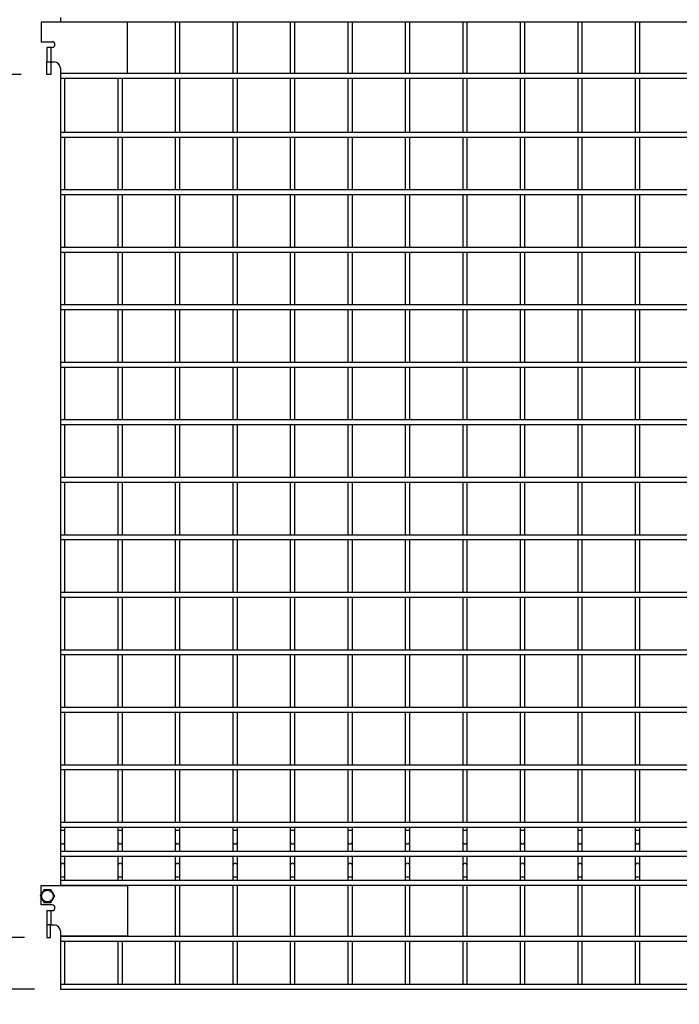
# Model space of a CAD drawing. Header units: inches. Extents: x 0.2 to 10.8, y 0.2 to 8.2.
# Tile 3 of 48: x 1.6 to 2.9, y 1.3 to 3.2. Entities that reach past the tile are written whole.
import ezdxf

# ---------------------------------------------------------------- set-up
doc = ezdxf.new("R2010")
doc.units = ezdxf.units.IN
doc.header["$MEASUREMENT"] = 0
doc.layers.add('DIMENSIONS', color=140, linetype='Continuous', lineweight=25)
doc.styles.add('SLDTEXTSTYLE0', font='TXT', dxfattribs={"width": 0.7})
doc.dimstyles.new('SLDDIMSTYLE0', dxfattribs={"dimtxt": 0.084961, "dimasz": 0.13, "dimexe": 0, "dimexo": 0.0625, "dimgap": 0.02124, "dimtad": 0, "dimtih": 1, "dimtoh": 1, "dimlfac": 18, "dimrnd": 1e-09, "dimzin": 12, "dimdsep": 46, "dimtxsty": 'SLDTEXTSTYLE0', "dimsah": 1, "dimcen": 0.09, "dimadec": 0, "dimazin": 3, "dimtfac": 1, "dimtofl": 0, "dimtmove": 0, "dimatfit": 3, "dimfxl": 0, "dimfrac": 2, "dimtolj": 1, "dimtzin": 12, "dimarcsym": 0})
doc.dimstyles.new('SLDDIMSTYLE1', dxfattribs={"dimtxt": 0.084961, "dimasz": 0.13, "dimexe": 0, "dimexo": 0.0625, "dimgap": 0.02124, "dimtad": 0, "dimtih": 1, "dimtoh": 1, "dimlfac": 18, "dimrnd": 1e-09, "dimzin": 4, "dimdsep": 46, "dimtxsty": 'SLDTEXTSTYLE0', "dimsah": 1, "dimcen": 0.09, "dimadec": 0, "dimazin": 1, "dimtfac": 1, "dimtmove": 0, "dimatfit": 0, "dimfxl": 0, "dimfrac": 2, "dimtolj": 1, "dimtzin": 12, "dimarcsym": 0})

# ---------------------------------------------------------------- blocks, each defined once
blk = doc.blocks.new('_D_2')
at = {"layer": 'DIMENSIONS'}
for p, q in [((1.5433, 1.3875), (1.5433, 1.6375)), ((1.6515, 1.3875), (1.4183, 1.3875)), ((1.6705, 1.2877), (1.4183, 1.2877)), ((1.5433, 1.0801), (1.5433, 1.2877)), ((1.0644, 1.0801), (1.0358, 1.0801)), ((1.0358, 1.0801), (1.0358, 0.9451)), ((1.3168, 1.0801), (1.3454, 1.0801)), ((1.3454, 1.0801), (1.3454, 0.9451)), ((1.47, 1.0801), (1.5433, 1.0801)), ((1.0358, 0.9451), (1.0644, 0.9451)), ((1.3454, 0.9451), (1.3168, 0.9451))]:
    blk.add_line(p, q, dxfattribs=at)
for points in [[(1.5433, 1.3875), (1.5633, 1.5175), (1.5233, 1.5175)], [(1.5433, 1.2877), (1.5233, 1.1577), (1.5633, 1.1577)]]:
    blk.add_solid(points, dxfattribs=at)
at = {"layer": 'DIMENSIONS', "char_height": 0.08333, "attachment_point": 1, "style": 'SLDTEXTSTYLE0'}
for s, insert in [('1.80', (1.0644, 1.2066)), ('45.6', (1.0644, 1.0525))]:
    blk.add_mtext(s, dxfattribs=dict(at, insert=insert))
blk = doc.blocks.new('_D_3')
at = {"layer": 'DIMENSIONS'}
for p, q in [((1.6446, 3.055), (1.0758, 3.055)), ((1.2008, 3.055), (1.2008, 2.3919)), ((1.0392, 2.2379), (1.0107, 2.2379)), ((1.0107, 2.2379), (1.0107, 2.1028)), ((1.3624, 2.2379), (1.3909, 2.2379)), ((1.3909, 2.2379), (1.3909, 2.1028)), ((1.0107, 2.1028), (1.0392, 2.1028)), ((1.3909, 2.1028), (1.3624, 2.1028)), ((1.2008, 1.2877), (1.2008, 2.0838)), ((1.6705, 1.2877), (1.0758, 1.2877))]:
    blk.add_line(p, q, dxfattribs=at)
for points in [[(1.2008, 3.055), (1.1808, 2.925), (1.2208, 2.925)], [(1.2008, 1.2877), (1.2208, 1.4177), (1.1808, 1.4177)]]:
    blk.add_solid(points, dxfattribs=at)
at = {"layer": 'DIMENSIONS', "char_height": 0.08333, "attachment_point": 1, "style": 'SLDTEXTSTYLE0'}
for s, insert in [('31.81', (1.0392, 2.3643)), ('808.0', (1.0392, 2.2102))]:
    blk.add_mtext(s, dxfattribs=dict(at, insert=insert))
blk = doc.blocks.new('_D_4')
at = {"layer": 'DIMENSIONS'}
for p, q in [((1.6446, 4.7234), (0.8065, 4.7234)), ((0.9315, 4.7234), (0.9315, 3.4777)), ((0.7346, 3.3237), (0.706, 3.3237)), ((0.706, 3.3237), (0.706, 3.1887)), ((1.1284, 3.3237), (1.1569, 3.3237)), ((1.1569, 3.3237), (1.1569, 3.1887)), ((0.706, 3.1887), (0.7346, 3.1887)), ((1.1569, 3.1887), (1.1284, 3.1887)), ((0.9315, 1.2877), (0.9315, 3.1696)), ((1.6705, 1.2877), (0.8065, 1.2877))]:
    blk.add_line(p, q, dxfattribs=at)
for points in [[(0.9315, 4.7234), (0.9115, 4.5934), (0.9515, 4.5934)], [(0.9315, 1.2877), (0.9515, 1.4177), (0.9115, 1.4177)]]:
    blk.add_solid(points, dxfattribs=at)
at = {"layer": 'DIMENSIONS', "char_height": 0.08333, "attachment_point": 1, "style": 'SLDTEXTSTYLE0'}
for s, insert in [('61.84', (0.7699, 3.4501)), ('1570.8', (0.7346, 3.2961))]:
    blk.add_mtext(s, dxfattribs=dict(at, insert=insert))
blk = doc.blocks.new('_D_5')
at = {"layer": 'DIMENSIONS'}
for p, q in [((1.6705, 4.9474), (0.4542, 4.9474)), ((0.5792, 4.9474), (0.5792, 4.0641)), ((0.3823, 3.9101), (0.3537, 3.9101)), ((0.3537, 3.9101), (0.3537, 3.775)), ((0.7761, 3.9101), (0.8046, 3.9101)), ((0.8046, 3.9101), (0.8046, 3.775)), ((0.3537, 3.775), (0.3823, 3.775)), ((0.8046, 3.775), (0.7761, 3.775)), ((0.5792, 1.2877), (0.5792, 3.756)), ((1.6705, 1.2877), (0.4542, 1.2877))]:
    blk.add_line(p, q, dxfattribs=at)
for points in [[(0.5792, 4.9474), (0.5592, 4.8174), (0.5992, 4.8174)], [(0.5792, 1.2877), (0.5992, 1.4177), (0.5592, 1.4177)]]:
    blk.add_solid(points, dxfattribs=at)
at = {"layer": 'DIMENSIONS', "char_height": 0.08333, "attachment_point": 1, "style": 'SLDTEXTSTYLE0'}
for s, insert in [('65.88', (0.4176, 4.0365)), ('1673.2', (0.3823, 3.8825))]:
    blk.add_mtext(s, dxfattribs=dict(at, insert=insert))

msp = doc.modelspace()

# ---------------------------------------------------------------- linework, layer by layer
for p, q in [((1.72053, 3.16524), (1.72053, 3.15636)), ((1.68336, 3.15574), (1.68336, 3.11824)), ((1.85003, 3.15574), (1.68336, 3.15574)), ((1.72053, 3.15636), (5.60442, 3.15636)), ((1.72053, 3.15636), (1.72053, 3.15574)), ((1.72942, 3.15574), (1.72942, 3.15636)), ((1.83164, 3.15636), (1.83164, 3.15574)), ((1.84053, 3.15574), (1.84053, 3.15636)), ((1.85003, 3.05768), (1.85003, 3.15574)), ((1.94275, 3.15636), (1.94275, 3.05691)), ((1.95164, 3.05691), (1.95164, 3.15636)), ((2.05386, 3.15636), (2.05386, 3.05691)), ((2.06275, 3.05691), (2.06275, 3.15636)), ((2.16497, 3.15636), (2.16497, 3.05691)), ((2.17386, 3.05691), (2.17386, 3.15636)), ((2.27608, 3.15636), (2.27608, 3.05691)), ((2.28497, 3.05691), (2.28497, 3.15636)), ((2.3872, 3.15636), (2.3872, 3.05691)), ((2.39608, 3.05691), (2.39608, 3.15636)), ((2.49831, 3.15636), (2.49831, 3.05691)), ((2.5072, 3.05691), (2.5072, 3.15636)), ((2.60942, 3.15636), (2.60942, 3.05691)), ((2.61831, 3.05691), (2.61831, 3.15636)), ((2.72053, 3.15636), (2.72053, 3.05691)), ((2.72942, 3.05691), (2.72942, 3.15636)), ((2.83164, 3.15636), (2.83164, 3.05691)), ((2.84053, 3.05691), (2.84053, 3.15636)), ((1.68336, 3.11824), (1.70442, 3.11824)), ((1.69458, 3.10713), (1.69458, 3.07935)), ((1.70203, 3.10713), (1.69458, 3.10713)), ((1.70203, 3.10713), (1.70203, 3.07935)), ((1.70442, 3.10713), (1.70203, 3.10713)), ((1.69458, 3.07935), (1.70203, 3.07935)), ((1.69458, 3.05501), (1.69458, 3.07935)), ((1.70203, 3.07935), (1.70842, 3.07935)), ((1.70203, 3.07935), (1.70203, 3.05501)), ((1.72053, 3.06724), (1.72053, 3.05768)), ((1.70203, 3.05501), (1.69458, 3.05501)), ((1.72053, 3.05768), (1.72053, 3.05691)), ((1.72053, 3.05768), (1.85003, 3.05768)), ((5.60442, 3.05691), (1.72053, 3.05691)), ((1.72053, 3.05691), (1.72053, 3.04802)), ((1.72053, 3.04802), (1.72053, 2.94302)), ((1.72053, 3.04802), (5.60442, 3.04802)), ((1.72942, 3.05691), (1.72942, 3.05768)), ((1.72942, 2.94302), (1.72942, 3.04802)), ((1.83164, 3.05768), (1.83164, 3.05691)), ((1.83164, 3.04802), (1.83164, 2.94302)), ((1.84053, 3.05691), (1.84053, 3.05768)), ((1.84053, 2.94302), (1.84053, 3.04802)), ((1.94275, 3.04802), (1.94275, 2.94302)), ((1.95164, 2.94302), (1.95164, 3.04802)), ((2.05386, 3.04802), (2.05386, 2.94302)), ((2.06275, 2.94302), (2.06275, 3.04802)), ((2.16497, 3.04802), (2.16497, 2.94302)), ((2.17386, 2.94302), (2.17386, 3.04802)), ((2.27608, 3.04802), (2.27608, 2.94302)), ((2.28497, 2.94302), (2.28497, 3.04802)), ((2.3872, 3.04802), (2.3872, 2.94302)), ((2.39608, 2.94302), (2.39608, 3.04802)), ((2.49831, 3.04802), (2.49831, 2.94302)), ((2.5072, 2.94302), (2.5072, 3.04802)), ((2.60942, 3.04802), (2.60942, 2.94302)), ((2.61831, 2.94302), (2.61831, 3.04802)), ((2.72053, 3.04802), (2.72053, 2.94302)), ((2.72942, 2.94302), (2.72942, 3.04802)), ((2.83164, 3.04802), (2.83164, 2.94302)), ((2.84053, 2.94302), (2.84053, 3.04802)), ((5.60442, 2.94302), (1.72053, 2.94302)), ((1.72053, 2.94302), (1.72053, 2.93413)), ((1.72053, 2.93413), (1.72053, 2.83191)), ((1.72053, 2.93413), (5.60442, 2.93413)), ((1.72942, 2.83191), (1.72942, 2.93413)), ((1.83164, 2.93413), (1.83164, 2.83191)), ((1.84053, 2.83191), (1.84053, 2.93413)), ((1.94275, 2.93413), (1.94275, 2.83191)), ((1.95164, 2.83191), (1.95164, 2.93413)), ((2.05386, 2.93413), (2.05386, 2.83191)), ((2.06275, 2.83191), (2.06275, 2.93413)), ((2.16497, 2.93413), (2.16497, 2.83191)), ((2.17386, 2.83191), (2.17386, 2.93413)), ((2.27608, 2.93413), (2.27608, 2.83191)), ((2.28497, 2.83191), (2.28497, 2.93413)), ((2.3872, 2.93413), (2.3872, 2.83191)), ((2.39608, 2.83191), (2.39608, 2.93413)), ((2.49831, 2.93413), (2.49831, 2.83191)), ((2.5072, 2.83191), (2.5072, 2.93413)), ((2.60942, 2.93413), (2.60942, 2.83191)), ((2.61831, 2.83191), (2.61831, 2.93413)), ((2.72053, 2.93413), (2.72053, 2.83191)), ((2.72942, 2.83191), (2.72942, 2.93413)), ((2.83164, 2.93413), (2.83164, 2.83191)), ((2.84053, 2.83191), (2.84053, 2.93413)), ((5.60442, 2.83191), (1.72053, 2.83191)), ((1.72053, 2.83191), (1.72053, 2.82302)), ((1.72053, 2.82302), (1.72053, 2.7208)), ((1.72053, 2.82302), (5.60442, 2.82302)), ((1.72942, 2.7208), (1.72942, 2.82302)), ((1.83164, 2.82302), (1.83164, 2.7208)), ((1.84053, 2.7208), (1.84053, 2.82302)), ((1.94275, 2.82302), (1.94275, 2.7208)), ((1.95164, 2.7208), (1.95164, 2.82302)), ((2.05386, 2.82302), (2.05386, 2.7208)), ((2.06275, 2.7208), (2.06275, 2.82302)), ((2.16497, 2.82302), (2.16497, 2.7208)), ((2.17386, 2.7208), (2.17386, 2.82302)), ((2.27608, 2.82302), (2.27608, 2.7208)), ((2.28497, 2.7208), (2.28497, 2.82302)), ((2.3872, 2.82302), (2.3872, 2.7208)), ((2.39608, 2.7208), (2.39608, 2.82302)), ((2.49831, 2.82302), (2.49831, 2.7208)), ((2.5072, 2.7208), (2.5072, 2.82302)), ((2.60942, 2.82302), (2.60942, 2.7208)), ((2.61831, 2.7208), (2.61831, 2.82302)), ((2.72053, 2.82302), (2.72053, 2.7208)), ((2.72942, 2.7208), (2.72942, 2.82302)), ((2.83164, 2.82302), (2.83164, 2.7208)), ((2.84053, 2.7208), (2.84053, 2.82302)), ((5.60442, 2.7208), (1.72053, 2.7208)), ((1.72053, 2.7208), (1.72053, 2.71191)), ((1.72053, 2.71191), (1.72053, 2.60969)), ((1.72053, 2.71191), (5.60442, 2.71191)), ((1.72942, 2.60969), (1.72942, 2.71191)), ((1.83164, 2.71191), (1.83164, 2.60969)), ((1.84053, 2.60969), (1.84053, 2.71191)), ((1.94275, 2.71191), (1.94275, 2.60969)), ((1.95164, 2.60969), (1.95164, 2.71191)), ((2.05386, 2.71191), (2.05386, 2.60969)), ((2.06275, 2.60969), (2.06275, 2.71191)), ((2.16497, 2.71191), (2.16497, 2.60969)), ((2.17386, 2.60969), (2.17386, 2.71191)), ((2.27608, 2.71191), (2.27608, 2.60969)), ((2.28497, 2.60969), (2.28497, 2.71191)), ((2.3872, 2.71191), (2.3872, 2.60969)), ((2.39608, 2.60969), (2.39608, 2.71191)), ((2.49831, 2.71191), (2.49831, 2.60969)), ((2.5072, 2.60969), (2.5072, 2.71191)), ((2.60942, 2.71191), (2.60942, 2.60969)), ((2.61831, 2.60969), (2.61831, 2.71191)), ((2.72053, 2.71191), (2.72053, 2.60969)), ((2.72942, 2.60969), (2.72942, 2.71191)), ((2.83164, 2.71191), (2.83164, 2.60969)), ((2.84053, 2.60969), (2.84053, 2.71191)), ((5.60442, 2.60969), (1.72053, 2.60969)), ((1.72053, 2.60969), (1.72053, 2.6008)), ((1.72053, 2.6008), (1.72053, 2.49858)), ((1.72053, 2.6008), (5.60442, 2.6008)), ((1.72942, 2.49858), (1.72942, 2.6008)), ((1.83164, 2.6008), (1.83164, 2.49858)), ((1.84053, 2.49858), (1.84053, 2.6008)), ((1.94275, 2.6008), (1.94275, 2.49858)), ((1.95164, 2.49858), (1.95164, 2.6008)), ((2.05386, 2.6008), (2.05386, 2.49858)), ((2.06275, 2.49858), (2.06275, 2.6008)), ((2.16497, 2.6008), (2.16497, 2.49858)), ((2.17386, 2.49858), (2.17386, 2.6008)), ((2.27608, 2.6008), (2.27608, 2.49858)), ((2.28497, 2.49858), (2.28497, 2.6008)), ((2.3872, 2.6008), (2.3872, 2.49858)), ((2.39608, 2.49858), (2.39608, 2.6008)), ((2.49831, 2.6008), (2.49831, 2.49858)), ((2.5072, 2.49858), (2.5072, 2.6008)), ((2.60942, 2.6008), (2.60942, 2.49858)), ((2.61831, 2.49858), (2.61831, 2.6008)), ((2.72053, 2.6008), (2.72053, 2.49858)), ((2.72942, 2.49858), (2.72942, 2.6008)), ((2.83164, 2.6008), (2.83164, 2.49858)), ((2.84053, 2.49858), (2.84053, 2.6008)), ((5.60442, 2.49858), (1.72053, 2.49858)), ((1.72053, 2.49858), (1.72053, 2.48969)), ((1.72053, 2.48969), (1.72053, 2.38747)), ((1.72053, 2.48969), (5.60442, 2.48969)), ((1.72942, 2.38747), (1.72942, 2.48969)), ((1.83164, 2.48969), (1.83164, 2.38747)), ((1.84053, 2.38747), (1.84053, 2.48969)), ((1.94275, 2.48969), (1.94275, 2.38747)), ((1.95164, 2.38747), (1.95164, 2.48969)), ((2.05386, 2.48969), (2.05386, 2.38747)), ((2.06275, 2.38747), (2.06275, 2.48969)), ((2.16497, 2.48969), (2.16497, 2.38747)), ((2.17386, 2.38747), (2.17386, 2.48969)), ((2.27608, 2.48969), (2.27608, 2.38747)), ((2.28497, 2.38747), (2.28497, 2.48969)), ((2.3872, 2.48969), (2.3872, 2.38747)), ((2.39608, 2.38747), (2.39608, 2.48969)), ((2.49831, 2.48969), (2.49831, 2.38747)), ((2.5072, 2.38747), (2.5072, 2.48969)), ((2.60942, 2.48969), (2.60942, 2.38747)), ((2.61831, 2.38747), (2.61831, 2.48969)), ((2.72053, 2.48969), (2.72053, 2.38747)), ((2.72942, 2.38747), (2.72942, 2.48969)), ((2.83164, 2.48969), (2.83164, 2.38747)), ((2.84053, 2.38747), (2.84053, 2.48969)), ((5.60442, 2.38747), (1.72053, 2.38747)), ((1.72053, 2.38747), (1.72053, 2.37858)), ((1.72053, 2.37858), (1.72053, 2.27636)), ((1.72053, 2.37858), (5.60442, 2.37858)), ((1.72942, 2.27636), (1.72942, 2.37858)), ((1.83164, 2.37858), (1.83164, 2.27636)), ((1.84053, 2.27636), (1.84053, 2.37858)), ((1.94275, 2.37858), (1.94275, 2.27636)), ((1.95164, 2.27636), (1.95164, 2.37858)), ((2.05386, 2.37858), (2.05386, 2.27636)), ((2.06275, 2.27636), (2.06275, 2.37858)), ((2.16497, 2.37858), (2.16497, 2.27636)), ((2.17386, 2.27636), (2.17386, 2.37858)), ((2.27608, 2.37858), (2.27608, 2.27636)), ((2.28497, 2.27636), (2.28497, 2.37858)), ((2.3872, 2.37858), (2.3872, 2.27636)), ((2.39608, 2.27636), (2.39608, 2.37858)), ((2.49831, 2.37858), (2.49831, 2.27636)), ((2.5072, 2.27636), (2.5072, 2.37858)), ((2.60942, 2.37858), (2.60942, 2.27636)), ((2.61831, 2.27636), (2.61831, 2.37858)), ((2.72053, 2.37858), (2.72053, 2.27636)), ((2.72942, 2.27636), (2.72942, 2.37858)), ((2.83164, 2.37858), (2.83164, 2.27636)), ((2.84053, 2.27636), (2.84053, 2.37858)), ((5.60442, 2.27636), (1.72053, 2.27636)), ((1.72053, 2.27636), (1.72053, 2.26747)), ((1.72053, 2.26747), (1.72053, 2.16524)), ((1.72053, 2.26747), (5.60442, 2.26747)), ((1.72942, 2.16524), (1.72942, 2.26747)), ((1.83164, 2.26747), (1.83164, 2.16524)), ((1.84053, 2.16524), (1.84053, 2.26747)), ((1.94275, 2.26747), (1.94275, 2.16524)), ((1.95164, 2.16524), (1.95164, 2.26747)), ((2.05386, 2.26747), (2.05386, 2.16524)), ((2.06275, 2.16524), (2.06275, 2.26747)), ((2.16497, 2.26747), (2.16497, 2.16524)), ((2.17386, 2.16524), (2.17386, 2.26747)), ((2.27608, 2.26747), (2.27608, 2.16524)), ((2.28497, 2.16524), (2.28497, 2.26747)), ((2.3872, 2.26747), (2.3872, 2.16524)), ((2.39608, 2.16524), (2.39608, 2.26747)), ((2.49831, 2.26747), (2.49831, 2.16524)), ((2.5072, 2.16524), (2.5072, 2.26747)), ((2.60942, 2.26747), (2.60942, 2.16524)), ((2.61831, 2.16524), (2.61831, 2.26747)), ((2.72053, 2.26747), (2.72053, 2.16524)), ((2.72942, 2.16524), (2.72942, 2.26747)), ((2.83164, 2.26747), (2.83164, 2.16524)), ((2.84053, 2.16524), (2.84053, 2.26747)), ((5.60442, 2.16524), (1.72053, 2.16524)), ((1.72053, 2.16524), (1.72053, 2.15636)), ((1.72053, 2.15636), (1.72053, 2.05413)), ((1.72053, 2.15636), (5.60442, 2.15636)), ((1.72942, 2.05413), (1.72942, 2.15636)), ((1.83164, 2.15636), (1.83164, 2.05413)), ((1.84053, 2.05413), (1.84053, 2.15636)), ((1.94275, 2.15636), (1.94275, 2.05413)), ((1.95164, 2.05413), (1.95164, 2.15636)), ((2.05386, 2.15636), (2.05386, 2.05413)), ((2.06275, 2.05413), (2.06275, 2.15636)), ((2.16497, 2.15636), (2.16497, 2.05413)), ((2.17386, 2.05413), (2.17386, 2.15636)), ((2.27608, 2.15636), (2.27608, 2.05413)), ((2.28497, 2.05413), (2.28497, 2.15636)), ((2.3872, 2.15636), (2.3872, 2.05413)), ((2.39608, 2.05413), (2.39608, 2.15636)), ((2.49831, 2.15636), (2.49831, 2.05413)), ((2.5072, 2.05413), (2.5072, 2.15636)), ((2.60942, 2.15636), (2.60942, 2.05413)), ((2.61831, 2.05413), (2.61831, 2.15636)), ((2.72053, 2.15636), (2.72053, 2.05413)), ((2.72942, 2.05413), (2.72942, 2.15636)), ((2.83164, 2.15636), (2.83164, 2.05413)), ((2.84053, 2.05413), (2.84053, 2.15636)), ((5.60442, 2.05413), (1.72053, 2.05413)), ((1.72053, 2.05413), (1.72053, 2.04524)), ((1.72053, 2.04524), (1.72053, 1.94302)), ((1.72053, 2.04524), (5.60442, 2.04524)), ((1.72942, 1.94302), (1.72942, 2.04524)), ((1.83164, 2.04524), (1.83164, 1.94302)), ((1.84053, 1.94302), (1.84053, 2.04524)), ((1.94275, 2.04524), (1.94275, 1.94302)), ((1.95164, 1.94302), (1.95164, 2.04524)), ((2.05386, 2.04524), (2.05386, 1.94302)), ((2.06275, 1.94302), (2.06275, 2.04524)), ((2.16497, 2.04524), (2.16497, 1.94302)), ((2.17386, 1.94302), (2.17386, 2.04524)), ((2.27608, 2.04524), (2.27608, 1.94302)), ((2.28497, 1.94302), (2.28497, 2.04524)), ((2.3872, 2.04524), (2.3872, 1.94302)), ((2.39608, 1.94302), (2.39608, 2.04524)), ((2.49831, 2.04524), (2.49831, 1.94302)), ((2.5072, 1.94302), (2.5072, 2.04524)), ((2.60942, 2.04524), (2.60942, 1.94302)), ((2.61831, 1.94302), (2.61831, 2.04524)), ((2.72053, 2.04524), (2.72053, 1.94302)), ((2.72942, 1.94302), (2.72942, 2.04524)), ((2.83164, 2.04524), (2.83164, 1.94302)), ((2.84053, 1.94302), (2.84053, 2.04524)), ((5.60442, 1.94302), (1.72053, 1.94302)), ((1.72053, 1.94302), (1.72053, 1.93413)), ((1.72053, 1.93413), (1.72053, 1.83191)), ((1.72053, 1.93413), (5.60442, 1.93413)), ((1.72942, 1.83191), (1.72942, 1.93413)), ((1.83164, 1.93413), (1.83164, 1.83191)), ((1.84053, 1.83191), (1.84053, 1.93413)), ((1.94275, 1.93413), (1.94275, 1.83191)), ((1.95164, 1.83191), (1.95164, 1.93413)), ((2.05386, 1.93413), (2.05386, 1.83191)), ((2.06275, 1.83191), (2.06275, 1.93413)), ((2.16497, 1.93413), (2.16497, 1.83191)), ((2.17386, 1.83191), (2.17386, 1.93413)), ((2.27608, 1.93413), (2.27608, 1.83191)), ((2.28497, 1.83191), (2.28497, 1.93413)), ((2.3872, 1.93413), (2.3872, 1.83191)), ((2.39608, 1.83191), (2.39608, 1.93413)), ((2.49831, 1.93413), (2.49831, 1.83191)), ((2.5072, 1.83191), (2.5072, 1.93413)), ((2.60942, 1.93413), (2.60942, 1.83191)), ((2.61831, 1.83191), (2.61831, 1.93413)), ((2.72053, 1.93413), (2.72053, 1.83191)), ((2.72942, 1.83191), (2.72942, 1.93413)), ((2.83164, 1.93413), (2.83164, 1.83191)), ((2.84053, 1.83191), (2.84053, 1.93413)), ((5.60442, 1.83191), (1.72053, 1.83191)), ((1.72053, 1.83191), (1.72053, 1.82302)), ((1.72053, 1.82302), (1.72053, 1.7208)), ((1.72053, 1.82302), (5.60442, 1.82302)), ((1.72942, 1.7208), (1.72942, 1.82302)), ((1.83164, 1.82302), (1.83164, 1.7208)), ((1.84053, 1.7208), (1.84053, 1.82302)), ((1.94275, 1.82302), (1.94275, 1.7208)), ((1.95164, 1.7208), (1.95164, 1.82302)), ((2.05386, 1.82302), (2.05386, 1.7208)), ((2.06275, 1.7208), (2.06275, 1.82302)), ((2.16497, 1.82302), (2.16497, 1.7208)), ((2.17386, 1.7208), (2.17386, 1.82302)), ((2.27608, 1.82302), (2.27608, 1.7208)), ((2.28497, 1.7208), (2.28497, 1.82302)), ((2.3872, 1.82302), (2.3872, 1.7208)), ((2.39608, 1.7208), (2.39608, 1.82302)), ((2.49831, 1.82302), (2.49831, 1.7208)), ((2.5072, 1.7208), (2.5072, 1.82302)), ((2.60942, 1.82302), (2.60942, 1.7208)), ((2.61831, 1.7208), (2.61831, 1.82302)), ((2.72053, 1.82302), (2.72053, 1.7208)), ((2.72942, 1.7208), (2.72942, 1.82302)), ((2.83164, 1.82302), (2.83164, 1.7208)), ((2.84053, 1.7208), (2.84053, 1.82302)), ((5.60442, 1.7208), (1.72053, 1.7208)), ((1.72053, 1.7208), (1.72053, 1.71191)), ((1.72053, 1.71191), (1.72053, 1.60969)), ((1.72053, 1.71191), (5.60442, 1.71191)), ((1.72942, 1.60969), (1.72942, 1.71191)), ((1.83164, 1.71191), (1.83164, 1.60969)), ((1.84053, 1.60969), (1.84053, 1.71191)), ((1.94275, 1.71191), (1.94275, 1.60969)), ((1.95164, 1.60969), (1.95164, 1.71191)), ((2.05386, 1.71191), (2.05386, 1.60969)), ((2.06275, 1.60969), (2.06275, 1.71191)), ((2.16497, 1.71191), (2.16497, 1.60969)), ((2.17386, 1.60969), (2.17386, 1.71191)), ((2.27608, 1.71191), (2.27608, 1.60969)), ((2.28497, 1.60969), (2.28497, 1.71191)), ((2.3872, 1.71191), (2.3872, 1.60969)), ((2.39608, 1.60969), (2.39608, 1.71191)), ((2.49831, 1.71191), (2.49831, 1.60969)), ((2.5072, 1.60969), (2.5072, 1.71191)), ((2.60942, 1.71191), (2.60942, 1.60969)), ((2.61831, 1.60969), (2.61831, 1.71191)), ((2.72053, 1.71191), (2.72053, 1.60969)), ((2.72942, 1.60969), (2.72942, 1.71191)), ((2.83164, 1.71191), (2.83164, 1.60969)), ((2.84053, 1.60969), (2.84053, 1.71191)), ((5.60442, 1.60969), (1.72053, 1.60969)), ((1.72053, 1.60969), (1.72053, 1.6008)), ((1.72053, 1.6008), (1.72053, 1.59496)), ((1.72053, 1.6008), (5.60442, 1.6008)), ((1.72942, 1.59496), (1.72942, 1.6008)), ((1.83164, 1.6008), (1.83164, 1.59496)), ((1.84053, 1.59496), (1.84053, 1.6008)), ((1.94275, 1.6008), (1.94275, 1.59496)), ((1.95164, 1.59496), (1.95164, 1.6008)), ((2.05386, 1.6008), (2.05386, 1.59496)), ((2.06275, 1.59496), (2.06275, 1.6008)), ((2.16497, 1.6008), (2.16497, 1.59496)), ((2.17386, 1.59496), (2.17386, 1.6008)), ((2.27608, 1.6008), (2.27608, 1.59496)), ((2.28497, 1.59496), (2.28497, 1.6008)), ((2.3872, 1.6008), (2.3872, 1.59496)), ((2.39608, 1.59496), (2.39608, 1.6008)), ((2.49831, 1.6008), (2.49831, 1.59496)), ((2.5072, 1.59496), (2.5072, 1.6008)), ((2.60942, 1.6008), (2.60942, 1.59496)), ((2.61831, 1.59496), (2.61831, 1.6008)), ((2.72053, 1.6008), (2.72053, 1.59496)), ((2.72942, 1.59496), (2.72942, 1.6008)), ((2.83164, 1.6008), (2.83164, 1.59496)), ((2.84053, 1.59496), (2.84053, 1.6008)), ((1.72053, 1.59496), (1.72053, 1.57301)), ((1.72053, 1.59496), (1.72942, 1.59496)), ((1.72942, 1.57301), (1.72942, 1.59496)), ((1.83164, 1.59496), (1.83164, 1.57301)), ((1.83164, 1.59496), (1.84053, 1.59496)), ((1.84053, 1.57301), (1.84053, 1.59496)), ((1.94275, 1.59496), (1.94275, 1.57301)), ((1.94275, 1.59496), (1.95164, 1.59496)), ((1.95164, 1.57301), (1.95164, 1.59496)), ((2.05386, 1.59496), (2.05386, 1.57301)), ((2.05386, 1.59496), (2.06275, 1.59496)), ((2.06275, 1.57301), (2.06275, 1.59496)), ((2.16497, 1.59496), (2.16497, 1.57301)), ((2.16497, 1.59496), (2.17386, 1.59496)), ((2.17386, 1.57301), (2.17386, 1.59496)), ((2.27608, 1.59496), (2.27608, 1.57301)), ((2.27608, 1.59496), (2.28497, 1.59496)), ((2.28497, 1.57301), (2.28497, 1.59496)), ((2.3872, 1.59496), (2.3872, 1.57301)), ((2.3872, 1.59496), (2.39608, 1.59496)), ((2.39608, 1.57301), (2.39608, 1.59496)), ((2.49831, 1.59496), (2.49831, 1.57301)), ((2.49831, 1.59496), (2.5072, 1.59496)), ((2.5072, 1.57301), (2.5072, 1.59496)), ((2.60942, 1.59496), (2.60942, 1.57301)), ((2.60942, 1.59496), (2.61831, 1.59496)), ((2.61831, 1.57301), (2.61831, 1.59496)), ((2.72053, 1.59496), (2.72053, 1.57301)), ((2.72053, 1.59496), (2.72942, 1.59496)), ((2.72942, 1.57301), (2.72942, 1.59496)), ((2.83164, 1.59496), (2.83164, 1.57301)), ((2.83164, 1.59496), (2.84053, 1.59496)), ((2.84053, 1.57301), (2.84053, 1.59496)), ((1.72053, 1.57301), (1.72053, 1.55373)), ((1.72942, 1.55373), (1.72942, 1.57301)), ((1.83164, 1.57301), (1.83164, 1.55373)), ((1.84053, 1.55373), (1.84053, 1.57301)), ((1.94275, 1.57301), (1.94275, 1.55373)), ((1.95164, 1.55373), (1.95164, 1.57301)), ((2.05386, 1.57301), (2.05386, 1.55373)), ((2.06275, 1.55373), (2.06275, 1.57301)), ((2.16497, 1.57301), (2.16497, 1.55373)), ((2.17386, 1.55373), (2.17386, 1.57301)), ((2.27608, 1.57301), (2.27608, 1.55373)), ((2.28497, 1.55373), (2.28497, 1.57301)), ((2.3872, 1.57301), (2.3872, 1.55373)), ((2.39608, 1.55373), (2.39608, 1.57301)), ((2.49831, 1.57301), (2.49831, 1.55373)), ((2.5072, 1.55373), (2.5072, 1.57301)), ((2.60942, 1.57301), (2.60942, 1.55373)), ((2.61831, 1.55373), (2.61831, 1.57301)), ((2.72053, 1.57301), (2.72053, 1.55373)), ((2.72942, 1.55373), (2.72942, 1.57301)), ((2.83164, 1.57301), (2.83164, 1.55373)), ((2.84053, 1.55373), (2.84053, 1.57301)), ((5.60442, 1.55373), (1.72053, 1.55373)), ((1.72053, 1.55373), (1.72053, 1.54484)), ((1.72053, 1.54484), (1.72053, 1.52651)), ((1.72053, 1.54484), (5.60442, 1.54484)), ((1.72942, 1.52651), (1.72942, 1.54484)), ((1.83164, 1.54484), (1.83164, 1.52651)), ((1.84053, 1.52651), (1.84053, 1.54484)), ((1.94275, 1.54484), (1.94275, 1.52651)), ((1.95164, 1.52651), (1.95164, 1.54484)), ((2.05386, 1.54484), (2.05386, 1.52651)), ((2.06275, 1.52651), (2.06275, 1.54484)), ((2.16497, 1.54484), (2.16497, 1.52651)), ((2.17386, 1.52651), (2.17386, 1.54484)), ((2.27608, 1.54484), (2.27608, 1.52651)), ((2.28497, 1.52651), (2.28497, 1.54484)), ((2.3872, 1.54484), (2.3872, 1.52651)), ((2.39608, 1.52651), (2.39608, 1.54484)), ((2.49831, 1.54484), (2.49831, 1.52651)), ((2.5072, 1.52651), (2.5072, 1.54484)), ((2.60942, 1.54484), (2.60942, 1.52651)), ((2.61831, 1.52651), (2.61831, 1.54484)), ((2.72053, 1.54484), (2.72053, 1.52651)), ((2.72942, 1.52651), (2.72942, 1.54484)), ((2.83164, 1.54484), (2.83164, 1.52651)), ((2.84053, 1.52651), (2.84053, 1.54484)), ((1.72053, 1.52651), (1.72053, 1.50457)), ((1.72942, 1.50457), (1.72942, 1.52651)), ((1.83164, 1.52651), (1.83164, 1.50457)), ((1.84053, 1.50457), (1.84053, 1.52651)), ((1.94275, 1.52651), (1.94275, 1.50457)), ((1.95164, 1.50457), (1.95164, 1.52651)), ((2.05386, 1.52651), (2.05386, 1.50457)), ((2.06275, 1.50457), (2.06275, 1.52651)), ((2.16497, 1.52651), (2.16497, 1.50457)), ((2.17386, 1.50457), (2.17386, 1.52651)), ((2.27608, 1.52651), (2.27608, 1.50457)), ((2.28497, 1.50457), (2.28497, 1.52651)), ((2.3872, 1.52651), (2.3872, 1.50457)), ((2.39608, 1.50457), (2.39608, 1.52651)), ((2.49831, 1.52651), (2.49831, 1.50457)), ((2.5072, 1.50457), (2.5072, 1.52651)), ((2.60942, 1.52651), (2.60942, 1.50457)), ((2.61831, 1.50457), (2.61831, 1.52651)), ((2.72053, 1.52651), (2.72053, 1.50457)), ((2.72942, 1.50457), (2.72942, 1.52651)), ((2.83164, 1.52651), (2.83164, 1.50457)), ((2.84053, 1.50457), (2.84053, 1.52651)), ((1.72053, 1.50457), (1.72053, 1.49778)), ((1.72053, 1.50457), (1.72497, 1.50457)), ((1.72497, 1.50457), (1.72942, 1.50457)), ((1.72942, 1.49778), (1.72942, 1.50457)), ((1.83164, 1.50457), (1.83164, 1.49778)), ((1.83164, 1.50457), (1.83608, 1.50457)), ((1.83608, 1.50457), (1.84053, 1.50457)), ((1.84053, 1.49778), (1.84053, 1.50457)), ((1.94275, 1.50457), (1.94275, 1.49778)), ((1.94275, 1.50457), (1.9472, 1.50457)), ((1.9472, 1.50457), (1.95164, 1.50457)), ((1.95164, 1.49778), (1.95164, 1.50457)), ((2.05386, 1.50457), (2.05386, 1.49778)), ((2.05386, 1.50457), (2.05831, 1.50457)), ((2.05831, 1.50457), (2.06275, 1.50457)), ((2.06275, 1.49778), (2.06275, 1.50457)), ((2.16497, 1.50457), (2.16497, 1.49778)), ((2.16497, 1.50457), (2.16942, 1.50457)), ((2.16942, 1.50457), (2.17386, 1.50457)), ((2.17386, 1.49778), (2.17386, 1.50457)), ((2.27608, 1.50457), (2.27608, 1.49778)), ((2.27608, 1.50457), (2.28053, 1.50457)), ((2.28053, 1.50457), (2.28497, 1.50457)), ((2.28497, 1.49778), (2.28497, 1.50457)), ((2.3872, 1.50457), (2.3872, 1.49778)), ((2.3872, 1.50457), (2.39164, 1.50457)), ((2.39164, 1.50457), (2.39608, 1.50457)), ((2.39608, 1.49778), (2.39608, 1.50457)), ((2.49831, 1.50457), (2.49831, 1.49778)), ((2.49831, 1.50457), (2.50275, 1.50457)), ((2.50275, 1.50457), (2.5072, 1.50457)), ((2.5072, 1.49778), (2.5072, 1.50457)), ((2.60942, 1.50457), (2.60942, 1.49778)), ((2.60942, 1.50457), (2.61386, 1.50457)), ((2.61386, 1.50457), (2.61831, 1.50457)), ((2.61831, 1.49778), (2.61831, 1.50457)), ((2.72053, 1.50457), (2.72053, 1.49778)), ((2.72053, 1.50457), (2.72497, 1.50457)), ((2.72497, 1.50457), (2.72942, 1.50457)), ((2.72942, 1.49778), (2.72942, 1.50457)), ((2.83164, 1.50457), (2.83164, 1.49778)), ((2.83164, 1.50457), (2.83608, 1.50457)), ((2.83608, 1.50457), (2.84053, 1.50457)), ((2.84053, 1.49778), (2.84053, 1.50457)), ((1.68336, 1.4882), (1.85003, 1.4882)), ((1.68336, 1.47078), (1.68336, 1.4882)), ((5.60442, 1.49778), (1.72053, 1.49778)), ((1.72053, 1.49778), (1.72053, 1.48889)), ((1.72053, 1.48889), (1.72053, 1.4882)), ((1.72053, 1.48889), (5.60442, 1.48889)), ((1.72942, 1.4882), (1.72942, 1.48889)), ((1.83164, 1.48889), (1.83164, 1.4882)), ((1.84053, 1.4882), (1.84053, 1.48889)), ((1.85003, 1.4882), (1.85003, 1.39015)), ((1.94275, 1.48889), (1.94275, 1.38944)), ((1.95164, 1.38944), (1.95164, 1.48889)), ((2.05386, 1.48889), (2.05386, 1.38944)), ((2.06275, 1.38944), (2.06275, 1.48889)), ((2.16497, 1.48889), (2.16497, 1.38944)), ((2.17386, 1.38944), (2.17386, 1.48889)), ((2.27608, 1.48889), (2.27608, 1.38944)), ((2.28497, 1.38944), (2.28497, 1.48889)), ((2.3872, 1.48889), (2.3872, 1.38944)), ((2.39608, 1.38944), (2.39608, 1.48889)), ((2.49831, 1.48889), (2.49831, 1.38944)), ((2.5072, 1.38944), (2.5072, 1.48889)), ((2.60942, 1.48889), (2.60942, 1.38944)), ((2.61831, 1.38944), (2.61831, 1.48889)), ((2.72053, 1.48889), (2.72053, 1.38944)), ((2.72942, 1.38944), (2.72942, 1.48889)), ((2.83164, 1.48889), (2.83164, 1.38944)), ((2.84053, 1.38944), (2.84053, 1.48889)), ((1.68336, 1.4507), (1.68336, 1.46451)), ((1.70442, 1.4507), (1.68336, 1.4507)), ((1.69458, 1.43959), (1.69458, 1.41181)), ((1.69458, 1.43959), (1.70203, 1.43959)), ((1.70203, 1.43959), (1.70203, 1.41181)), ((1.70203, 1.43959), (1.70442, 1.43959)), ((1.70203, 1.41181), (1.69458, 1.41181)), ((1.69458, 1.41181), (1.69458, 1.38748)), ((1.70153, 1.38748), (1.70153, 1.41181)), ((1.70203, 1.41181), (1.70842, 1.41181)), ((1.72053, 1.3997), (1.72053, 1.39015)), ((1.72053, 1.39015), (1.72053, 1.38944)), ((1.85003, 1.39015), (1.72053, 1.39015)), ((5.60442, 1.38944), (1.72053, 1.38944)), ((1.72053, 1.38944), (1.72053, 1.38055)), ((1.72942, 1.38944), (1.72942, 1.39015)), ((1.83164, 1.39015), (1.83164, 1.38944)), ((1.84053, 1.38944), (1.84053, 1.39015)), ((1.69458, 1.38748), (1.70153, 1.38748)), ((1.72053, 1.38055), (1.72053, 1.29657)), ((1.72053, 1.38055), (5.60442, 1.38055)), ((1.72942, 1.29657), (1.72942, 1.38055)), ((1.83164, 1.38055), (1.83164, 1.29657)), ((1.84053, 1.29657), (1.84053, 1.38055)), ((1.94275, 1.38055), (1.94275, 1.29657)), ((1.95164, 1.29657), (1.95164, 1.38055)), ((2.05386, 1.38055), (2.05386, 1.29657)), ((2.06275, 1.29657), (2.06275, 1.38055)), ((2.16497, 1.38055), (2.16497, 1.29657)), ((2.17386, 1.29657), (2.17386, 1.38055)), ((2.27608, 1.38055), (2.27608, 1.29657)), ((2.28497, 1.29657), (2.28497, 1.38055)), ((2.3872, 1.38055), (2.3872, 1.29657)), ((2.39608, 1.29657), (2.39608, 1.38055)), ((2.49831, 1.38055), (2.49831, 1.29657)), ((2.5072, 1.29657), (2.5072, 1.38055)), ((2.60942, 1.38055), (2.60942, 1.29657)), ((2.61831, 1.29657), (2.61831, 1.38055)), ((2.72053, 1.38055), (2.72053, 1.29657)), ((2.72942, 1.29657), (2.72942, 1.38055)), ((2.83164, 1.38055), (2.83164, 1.29657)), ((2.84053, 1.29657), (2.84053, 1.38055)), ((5.60442, 1.29657), (1.72053, 1.29657)), ((1.72053, 1.29657), (1.72053, 1.28768)), ((1.72053, 1.28768), (5.60442, 1.28768))]:
    msp.add_line(p, q)
msp.add_circle((1.69558, 1.46765), 0.01128)
for centre, radius, start, end in [((1.70442, 3.11268), 0.00556, 270, 90), ((1.70842, 3.06724), 0.01211, 0, 90), ((1.72497, 1.57301), 0.00444, 180, 270), ((1.72497, 1.57301), 0.00444, 270, 0), ((1.83608, 1.57301), 0.00444, 180, 270), ((1.83608, 1.57301), 0.00444, 270, 0), ((1.9472, 1.57301), 0.00444, 180, 270), ((1.9472, 1.57301), 0.00444, 270, 0), ((2.05831, 1.57301), 0.00444, 180, 270), ((2.05831, 1.57301), 0.00444, 270, 0), ((2.16942, 1.57301), 0.00444, 180, 270), ((2.16942, 1.57301), 0.00444, 270, 0), ((2.28053, 1.57301), 0.00444, 180, 270), ((2.28053, 1.57301), 0.00444, 270, 0), ((2.39164, 1.57301), 0.00444, 180, 270), ((2.39164, 1.57301), 0.00444, 270, 0), ((2.50275, 1.57301), 0.00444, 180, 270), ((2.50275, 1.57301), 0.00444, 270, 0), ((2.61386, 1.57301), 0.00444, 180, 270), ((2.61386, 1.57301), 0.00444, 270, 0), ((2.72497, 1.57301), 0.00444, 180, 270), ((2.72497, 1.57301), 0.00444, 270, 0), ((2.83608, 1.57301), 0.00444, 180, 270), ((2.83608, 1.57301), 0.00444, 270, 0), ((1.72497, 1.52651), 0.00444, 0, 180), ((1.83608, 1.52651), 0.00444, 0, 180), ((1.9472, 1.52651), 0.00444, 0, 180), ((2.05831, 1.52651), 0.00444, 0, 180), ((2.16942, 1.52651), 0.00444, 0, 180), ((2.28053, 1.52651), 0.00444, 0, 180), ((2.39164, 1.52651), 0.00444, 0, 180), ((2.50275, 1.52651), 0.00444, 0, 180), ((2.61386, 1.52651), 0.00444, 0, 180), ((2.72497, 1.52651), 0.00444, 0, 180), ((2.83608, 1.52651), 0.00444, 0, 180), ((1.70442, 1.44515), 0.00556, 270, 90), ((1.70842, 1.3997), 0.01211, 0, 90)]:
    msp.add_arc(centre, radius, start, end)
for points in [[(1.68857, 1.4798), (1.68742, 1.47781), (1.68626, 1.4758), (1.68477, 1.47322), (1.68447, 1.4727), (1.68388, 1.47167), (1.68358, 1.47116), (1.6827, 1.46964), (1.68213, 1.46864), (1.68155, 1.46765)], [(1.68155, 1.46765), (1.6827, 1.46566), (1.68386, 1.46365), (1.68535, 1.46106), (1.68565, 1.46055), (1.68624, 1.45952), (1.68654, 1.45901), (1.68742, 1.45749), (1.68799, 1.45649), (1.68857, 1.45549)], [(1.7026, 1.4798), (1.70031, 1.4798), (1.69798, 1.4798), (1.695, 1.4798), (1.6944, 1.4798), (1.69322, 1.4798), (1.69263, 1.4798), (1.69087, 1.4798), (1.68972, 1.4798), (1.68857, 1.4798)], [(1.70962, 1.46765), (1.70847, 1.46963), (1.70731, 1.47164), (1.70582, 1.47423), (1.70552, 1.47475), (1.70493, 1.47577), (1.70463, 1.47628), (1.70375, 1.4778), (1.70317, 1.47881), (1.7026, 1.4798)], [(1.7026, 1.45549), (1.70375, 1.45748), (1.70491, 1.45949), (1.7064, 1.46207), (1.7067, 1.46259), (1.70729, 1.46362), (1.70759, 1.46413), (1.70847, 1.46565), (1.70904, 1.46665), (1.70962, 1.46765)], [(1.68857, 1.45549), (1.69086, 1.45549), (1.69319, 1.45549), (1.69617, 1.45549), (1.69677, 1.45549), (1.69795, 1.45549), (1.69854, 1.45549), (1.7003, 1.45549), (1.70145, 1.45549), (1.7026, 1.45549)]]:
    msp.add_open_spline(points, degree=3, knots=[0, 0, 0, 0, 0.5, 0.5, 0.625, 0.625, 0.75, 0.75, 1, 1, 1, 1])

# ---------------------------------------------------------------- dimensions: what is measured, and where the dimension line sits
at = {"layer": 'DIMENSIONS'}
for base, p1, p2, dimstyle, picture, middle in [((0.579189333, 4.9474029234), (1.7205290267, 1.2876807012), (1.7205290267, 4.9474029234), 'SLDDIMSTYLE0', '_D_5', (0.579189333, 3.9100708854)), ((0.93149, 4.72342), (1.72053, 1.28768), (1.69458, 4.72342), 'SLDDIMSTYLE0', '_D_4', (0.93149, 3.32369)), ((1.20081, 3.05501), (1.72053, 1.28768), (1.69458, 3.05501), 'SLDDIMSTYLE0', '_D_3', (1.20081, 2.23786)), ((1.54334, 1.38748), (1.72053, 1.28768), (1.70153, 1.38748), 'SLDDIMSTYLE1', '_D_2', (1.54334, 1.08012))]:
    dim = msp.add_linear_dim(base=base, p1=p1, p2=p2, angle=90, dimstyle=dimstyle, dxfattribs=at)
    dim.commit()
    dim.dimension.update_dxf_attribs({"geometry": picture, "text_midpoint": middle, "dimtype": 160})

doc.saveas('drawing.dxf')
